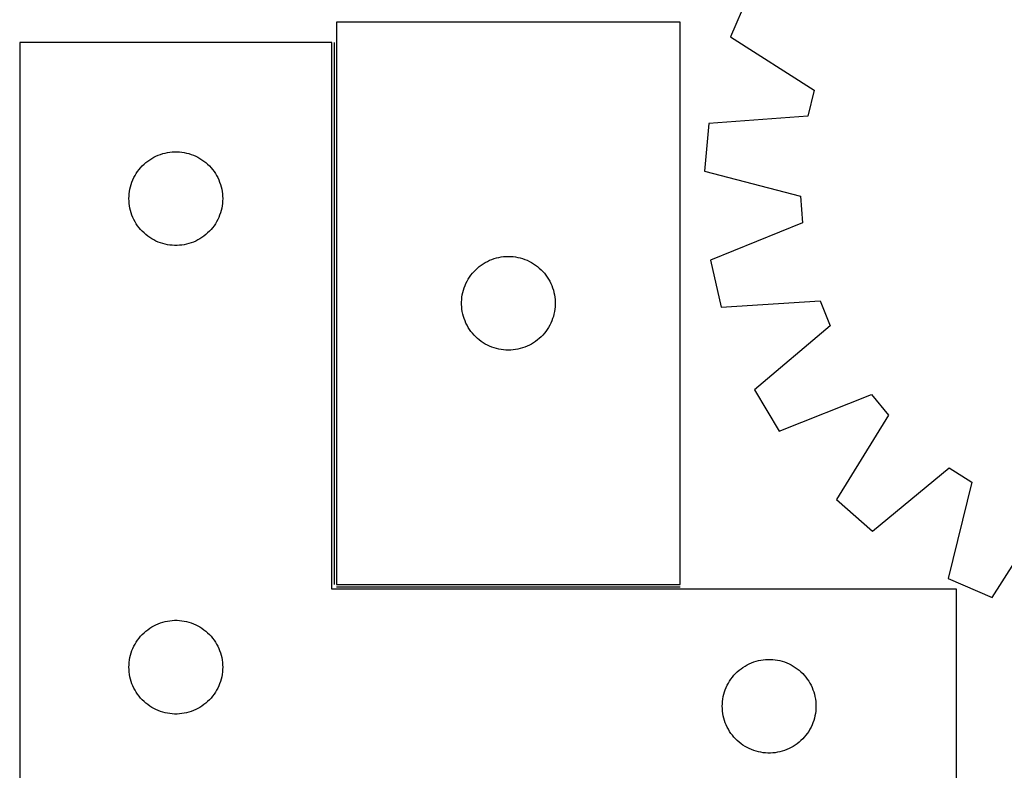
# Model space of a CAD drawing. Header units: millimetres. Extents: x 7 to 1493, y 7 to 2993.
# Tile 6 of 13: x 7 to 322, y 2414 to 2654. Entities that reach past the tile are written whole.
import ezdxf

# ---------------------------------------------------------------- set-up
doc = ezdxf.new("R2010")
doc.units = ezdxf.units.MM
doc.layers.add('COMMON', color=5, linetype='CONTINUOUS', true_color=0x0000ff)
doc.layers.add('CUT', color=7, linetype='CONTINUOUS', true_color=0x000000)

msp = doc.modelspace()

# ---------------------------------------------------------------- linework, layer by layer
at = {"layer": 'COMMON'}
for p, q in [((107.584687, 2647.073028), (107.584687, 2473.573029)), ((108.334688, 2472.823028), (218.334688, 2472.823028))]:
    msp.add_line(p, q, dxfattribs=at)
at = {"layer": 'CUT'}
for p, q in [((240.52519, 2662.962271), (234.485584, 2648.811168)), ((218.334688, 2653.573029), (108.334688, 2653.573029)), ((108.334688, 2653.573029), (108.334688, 2473.573029)), ((218.334688, 2473.573029), (218.334688, 2653.573029)), ((234.485584, 2648.811168), (261.296621, 2631.777581)), ((106.834687, 2647.073028), (6.834687, 2647.073028)), ((6.834687, 2647.073028), (6.834687, 2397.073028)), ((106.834687, 2472.073028), (106.834687, 2647.073028)), ((261.296621, 2631.777581), (259.205968, 2623.462021)), ((259.205968, 2623.462021), (227.527056, 2621.133655)), ((227.527056, 2621.133655), (226.155982, 2605.808816)), ((50.475971, 2610.658562), (51.183769, 2610.967887)), ((51.183769, 2610.967887), (51.906551, 2611.240366)), ((51.906551, 2611.240366), (52.642402, 2611.475276)), ((52.642402, 2611.475276), (53.389371, 2611.671994)), ((53.389371, 2611.671994), (54.145476, 2611.829997)), ((54.145476, 2611.829997), (54.908712, 2611.948868)), ((54.908712, 2611.948868), (55.677055, 2612.028291)), ((55.677055, 2612.028291), (56.448468, 2612.068055)), ((56.448468, 2612.068055), (57.220906, 2612.068055)), ((57.220906, 2612.068055), (57.992319, 2612.028291)), ((57.992319, 2612.028291), (58.760662, 2611.948868)), ((58.760662, 2611.948868), (59.523898, 2611.829997)), ((59.523898, 2611.829997), (60.280003, 2611.671994)), ((60.280003, 2611.671994), (61.026971, 2611.475276)), ((61.026971, 2611.475276), (61.762823, 2611.240366)), ((61.762823, 2611.240366), (62.485605, 2610.967887)), ((62.485605, 2610.967887), (63.193403, 2610.658562)), ((46.092404, 2607.54219), (46.645587, 2608.081308)), ((46.645587, 2608.081308), (47.225789, 2608.591235)), ((47.225789, 2608.591235), (47.831473, 2609.070617)), ((47.831473, 2609.070617), (48.461031, 2609.518183)), ((48.461031, 2609.518183), (49.112795, 2609.932747)), ((49.112795, 2609.932747), (49.785036, 2610.31321)), ((49.785036, 2610.31321), (50.475971, 2610.658562)), ((63.193403, 2610.658562), (63.884338, 2610.31321)), ((63.884338, 2610.31321), (64.556579, 2609.932747)), ((64.556579, 2609.932747), (65.208343, 2609.518183)), ((65.208343, 2609.518183), (65.837901, 2609.070617)), ((65.837901, 2609.070617), (66.443585, 2608.591235)), ((66.443585, 2608.591235), (67.023787, 2608.081308)), ((67.023787, 2608.081308), (67.57697, 2607.54219)), ((43.417381, 2603.779435), (43.780408, 2604.461249)), ((43.780408, 2604.461249), (44.178054, 2605.123471)), ((44.178054, 2605.123471), (44.609262, 2605.764344)), ((44.609262, 2605.764344), (45.07289, 2606.38217)), ((45.07289, 2606.38217), (45.567708, 2606.97531)), ((45.567708, 2606.97531), (46.092404, 2607.54219)), ((67.57697, 2607.54219), (68.101666, 2606.97531)), ((68.101666, 2606.97531), (68.596484, 2606.38217)), ((68.596484, 2606.38217), (69.060112, 2605.764344)), ((69.060112, 2605.764344), (69.49132, 2605.123471)), ((69.49132, 2605.123471), (69.888966, 2604.461249)), ((69.888966, 2604.461249), (70.251993, 2603.779435)), ((226.155982, 2605.808816), (256.91846, 2597.893978)), ((42.329271, 2600.893095), (42.545156, 2601.63475)), ((42.545156, 2601.63475), (42.798935, 2602.364309)), ((42.798935, 2602.364309), (43.089933, 2603.079837)), ((43.089933, 2603.079837), (43.417381, 2603.779435)), ((70.251993, 2603.779435), (70.579441, 2603.079837)), ((70.579441, 2603.079837), (70.870439, 2602.364309)), ((70.870439, 2602.364309), (71.124218, 2601.63475)), ((71.124218, 2601.63475), (71.340103, 2600.893095)), ((41.854576, 2597.845209), (41.914189, 2598.615343)), ((41.914189, 2598.615343), (42.013369, 2599.381387)), ((42.013369, 2599.381387), (42.151852, 2600.141309)), ((42.151852, 2600.141309), (42.329271, 2600.893095)), ((71.340103, 2600.893095), (71.517522, 2600.141309)), ((71.517522, 2600.141309), (71.656005, 2599.381387)), ((71.656005, 2599.381387), (71.755185, 2598.615343)), ((71.755185, 2598.615343), (71.814798, 2597.845209)), ((41.834687, 2597.073028), (41.854576, 2597.845209)), ((41.854576, 2596.300847), (41.834687, 2597.073028)), ((41.914189, 2595.530713), (41.854576, 2596.300847)), ((42.013369, 2594.764669), (41.914189, 2595.530713)), ((71.755185, 2595.530713), (71.656005, 2594.764669)), ((71.814798, 2596.300847), (71.755185, 2595.530713)), ((71.814798, 2597.845209), (71.834687, 2597.073028)), ((71.834687, 2597.073028), (71.814798, 2596.300847)), ((256.91846, 2597.893978), (257.499781, 2589.339363)), ((42.151852, 2594.004747), (42.013369, 2594.764669)), ((42.329271, 2593.252961), (42.151852, 2594.004747)), ((42.545156, 2592.511305), (42.329271, 2593.252961)), ((42.798935, 2591.781747), (42.545156, 2592.511305)), ((71.124218, 2592.511305), (70.870439, 2591.781747)), ((71.340103, 2593.252961), (71.124218, 2592.511305)), ((71.517522, 2594.004747), (71.340103, 2593.252961)), ((71.656005, 2594.764669), (71.517522, 2594.004747)), ((43.089933, 2591.066219), (42.798935, 2591.781747)), ((43.417381, 2590.366621), (43.089933, 2591.066219)), ((43.780408, 2589.684807), (43.417381, 2590.366621)), ((44.178054, 2589.022585), (43.780408, 2589.684807)), ((44.609262, 2588.381711), (44.178054, 2589.022585)), ((69.49132, 2589.022585), (69.060112, 2588.381711)), ((69.888966, 2589.684807), (69.49132, 2589.022585)), ((70.251993, 2590.366621), (69.888966, 2589.684807)), ((70.579441, 2591.066219), (70.251993, 2590.366621)), ((70.870439, 2591.781747), (70.579441, 2591.066219)), ((257.499781, 2589.339363), (228.09085, 2577.335634)), ((45.07289, 2587.763886), (44.609262, 2588.381711)), ((45.567708, 2587.170746), (45.07289, 2587.763886)), ((46.092404, 2586.603866), (45.567708, 2587.170746)), ((46.645587, 2586.064747), (46.092404, 2586.603866)), ((47.225789, 2585.554821), (46.645587, 2586.064747)), ((47.831473, 2585.075439), (47.225789, 2585.554821)), ((66.443585, 2585.554821), (65.837901, 2585.075439)), ((67.023787, 2586.064747), (66.443585, 2585.554821)), ((67.57697, 2586.603866), (67.023787, 2586.064747)), ((68.101666, 2587.170746), (67.57697, 2586.603866)), ((68.596484, 2587.763886), (68.101666, 2587.170746)), ((69.060112, 2588.381711), (68.596484, 2587.763886)), ((48.461031, 2584.627873), (47.831473, 2585.075439)), ((49.112795, 2584.213309), (48.461031, 2584.627873)), ((49.785036, 2583.832846), (49.112795, 2584.213309)), ((50.475971, 2583.487494), (49.785036, 2583.832846)), ((51.183769, 2583.178168), (50.475971, 2583.487494)), ((51.906551, 2582.90569), (51.183769, 2583.178168)), ((52.642402, 2582.67078), (51.906551, 2582.90569)), ((53.389371, 2582.474062), (52.642402, 2582.67078)), ((54.145476, 2582.316059), (53.389371, 2582.474062)), ((60.280003, 2582.474062), (59.523898, 2582.316059)), ((61.026971, 2582.67078), (60.280003, 2582.474062)), ((61.762823, 2582.90569), (61.026971, 2582.67078)), ((62.485605, 2583.178168), (61.762823, 2582.90569)), ((63.193403, 2583.487494), (62.485605, 2583.178168)), ((63.884338, 2583.832846), (63.193403, 2583.487494)), ((64.556579, 2584.213309), (63.884338, 2583.832846)), ((65.208343, 2584.627873), (64.556579, 2584.213309)), ((65.837901, 2585.075439), (65.208343, 2584.627873)), ((54.908712, 2582.197188), (54.145476, 2582.316059)), ((55.677055, 2582.117765), (54.908712, 2582.197188)), ((56.448468, 2582.078001), (55.677055, 2582.117765)), ((57.220906, 2582.078001), (56.448468, 2582.078001)), ((57.992319, 2582.117765), (57.220906, 2582.078001)), ((58.760662, 2582.197188), (57.992319, 2582.117765)), ((59.523898, 2582.316059), (58.760662, 2582.197188)), ((154.643371, 2575.798454), (155.284245, 2576.229662)), ((155.284245, 2576.229662), (155.946467, 2576.627308)), ((155.946467, 2576.627308), (156.628281, 2576.990335)), ((156.628281, 2576.990335), (157.327879, 2577.317783)), ((157.327879, 2577.317783), (158.043407, 2577.608781)), ((158.043407, 2577.608781), (158.772965, 2577.86256)), ((158.772965, 2577.86256), (159.514621, 2578.078445)), ((159.514621, 2578.078445), (160.266407, 2578.255864)), ((160.266407, 2578.255864), (161.026329, 2578.394347)), ((161.026329, 2578.394347), (161.792373, 2578.493527)), ((161.792373, 2578.493527), (162.562507, 2578.55314)), ((162.562507, 2578.55314), (163.334688, 2578.573029)), ((163.334688, 2578.573029), (164.106869, 2578.55314)), ((164.106869, 2578.55314), (164.877003, 2578.493527)), ((164.877003, 2578.493527), (165.643047, 2578.394347)), ((165.643047, 2578.394347), (166.402969, 2578.255864)), ((166.402969, 2578.255864), (167.154755, 2578.078445)), ((167.154755, 2578.078445), (167.89641, 2577.86256)), ((167.89641, 2577.86256), (168.625969, 2577.608781)), ((168.625969, 2577.608781), (169.341497, 2577.317783)), ((169.341497, 2577.317783), (170.041095, 2576.990335)), ((170.041095, 2576.990335), (170.722909, 2576.627308)), ((170.722909, 2576.627308), (171.385131, 2576.229662)), ((171.385131, 2576.229662), (172.026004, 2575.798454)), ((228.09085, 2577.335634), (231.522516, 2562.33716)), ((151.337099, 2572.576243), (151.816481, 2573.181927)), ((151.816481, 2573.181927), (152.326407, 2573.762129)), ((152.326407, 2573.762129), (152.865526, 2574.315312)), ((152.865526, 2574.315312), (153.432406, 2574.840008)), ((153.432406, 2574.840008), (154.025546, 2575.334826)), ((154.025546, 2575.334826), (154.643371, 2575.798454)), ((172.026004, 2575.798454), (172.64383, 2575.334826)), ((172.64383, 2575.334826), (173.23697, 2574.840008)), ((173.23697, 2574.840008), (173.80385, 2574.315312)), ((173.80385, 2574.315312), (174.342968, 2573.762129)), ((174.342968, 2573.762129), (174.852895, 2573.181927)), ((174.852895, 2573.181927), (175.332277, 2572.576243)), ((149.439828, 2569.223947), (149.749154, 2569.931745)), ((149.749154, 2569.931745), (150.094506, 2570.62268)), ((150.094506, 2570.62268), (150.474969, 2571.294921)), ((150.474969, 2571.294921), (150.889533, 2571.946685)), ((150.889533, 2571.946685), (151.337099, 2572.576243)), ((175.332277, 2572.576243), (175.779843, 2571.946685)), ((175.779843, 2571.946685), (176.194407, 2571.294921)), ((176.194407, 2571.294921), (176.57487, 2570.62268)), ((176.57487, 2570.62268), (176.920222, 2569.931745)), ((176.920222, 2569.931745), (177.229547, 2569.223947)), ((148.577719, 2566.26224), (148.735722, 2567.018345)), ((148.735722, 2567.018345), (148.93244, 2567.765313)), ((148.93244, 2567.765313), (149.16735, 2568.501165)), ((149.16735, 2568.501165), (149.439828, 2569.223947)), ((177.229547, 2569.223947), (177.502026, 2568.501165)), ((177.502026, 2568.501165), (177.736936, 2567.765313)), ((177.736936, 2567.765313), (177.933654, 2567.018345)), ((177.933654, 2567.018345), (178.091657, 2566.26224)), ((148.339661, 2563.959248), (148.379425, 2564.730661)), ((148.339661, 2563.18681), (148.339661, 2563.959248)), ((148.379425, 2564.730661), (148.458848, 2565.499004)), ((148.458848, 2565.499004), (148.577719, 2566.26224)), ((178.091657, 2566.26224), (178.210528, 2565.499004)), ((178.210528, 2565.499004), (178.289951, 2564.730661)), ((178.289951, 2564.730661), (178.329715, 2563.959248)), ((178.329715, 2563.959248), (178.329715, 2563.18681)), ((231.522516, 2562.33716), (263.225191, 2564.31583)), ((263.225191, 2564.31583), (266.421581, 2556.359546)), ((148.379425, 2562.415397), (148.339661, 2563.18681)), ((148.458848, 2561.647054), (148.379425, 2562.415397)), ((148.577719, 2560.883818), (148.458848, 2561.647054)), ((148.735722, 2560.127713), (148.577719, 2560.883818)), ((178.091657, 2560.883818), (177.933654, 2560.127713)), ((178.210528, 2561.647054), (178.091657, 2560.883818)), ((178.289951, 2562.415397), (178.210528, 2561.647054)), ((178.329715, 2563.18681), (178.289951, 2562.415397)), ((148.93244, 2559.380744), (148.735722, 2560.127713)), ((149.16735, 2558.644893), (148.93244, 2559.380744)), ((149.439828, 2557.922111), (149.16735, 2558.644893)), ((149.749154, 2557.214313), (149.439828, 2557.922111)), ((150.094506, 2556.523378), (149.749154, 2557.214313)), ((176.920222, 2557.214313), (176.57487, 2556.523378)), ((177.229547, 2557.922111), (176.920222, 2557.214313)), ((177.502026, 2558.644893), (177.229547, 2557.922111)), ((177.736936, 2559.380744), (177.502026, 2558.644893)), ((177.933654, 2560.127713), (177.736936, 2559.380744)), ((150.474969, 2555.851137), (150.094506, 2556.523378)), ((150.889533, 2555.199373), (150.474969, 2555.851137)), ((151.337099, 2554.569815), (150.889533, 2555.199373)), ((151.816481, 2553.964131), (151.337099, 2554.569815)), ((175.332277, 2554.569815), (174.852895, 2553.964131)), ((175.779843, 2555.199373), (175.332277, 2554.569815)), ((176.194407, 2555.851137), (175.779843, 2555.199373)), ((176.57487, 2556.523378), (176.194407, 2555.851137)), ((266.421581, 2556.359546), (242.161382, 2535.855462)), ((152.326407, 2553.383929), (151.816481, 2553.964131)), ((152.865526, 2552.830746), (152.326407, 2553.383929)), ((153.432406, 2552.30605), (152.865526, 2552.830746)), ((154.025546, 2551.811232), (153.432406, 2552.30605)), ((154.643371, 2551.347604), (154.025546, 2551.811232)), ((155.284245, 2550.916396), (154.643371, 2551.347604)), ((155.946467, 2550.51875), (155.284245, 2550.916396)), ((171.385131, 2550.916396), (170.722909, 2550.51875)), ((172.026004, 2551.347604), (171.385131, 2550.916396)), ((172.64383, 2551.811232), (172.026004, 2551.347604)), ((173.23697, 2552.30605), (172.64383, 2551.811232)), ((173.80385, 2552.830746), (173.23697, 2552.30605)), ((174.342968, 2553.383929), (173.80385, 2552.830746)), ((174.852895, 2553.964131), (174.342968, 2553.383929)), ((156.628281, 2550.155723), (155.946467, 2550.51875)), ((157.327879, 2549.828275), (156.628281, 2550.155723)), ((158.043407, 2549.537277), (157.327879, 2549.828275)), ((158.772965, 2549.283498), (158.043407, 2549.537277)), ((159.514621, 2549.067613), (158.772965, 2549.283498)), ((160.266407, 2548.890194), (159.514621, 2549.067613)), ((161.026329, 2548.751711), (160.266407, 2548.890194)), ((161.792373, 2548.652531), (161.026329, 2548.751711)), ((162.562507, 2548.592918), (161.792373, 2548.652531)), ((163.334688, 2548.573029), (162.562507, 2548.592918)), ((164.106869, 2548.592918), (163.334688, 2548.573029)), ((164.877003, 2548.652531), (164.106869, 2548.592918)), ((165.643047, 2548.751711), (164.877003, 2548.652531)), ((166.402969, 2548.890194), (165.643047, 2548.751711)), ((167.154755, 2549.067613), (166.402969, 2548.890194)), ((167.89641, 2549.283498), (167.154755, 2549.067613)), ((168.625969, 2549.537277), (167.89641, 2549.283498)), ((169.341497, 2549.828275), (168.625969, 2549.537277)), ((170.041095, 2550.155723), (169.341497, 2549.828275)), ((170.722909, 2550.51875), (170.041095, 2550.155723)), ((242.161382, 2535.855462), (250.059874, 2522.651509)), ((250.059874, 2522.651509), (279.599467, 2534.330001)), ((279.599467, 2534.330001), (285.098042, 2527.750864)), ((285.098042, 2527.750864), (268.361332, 2500.753507)), ((279.95349, 2490.63657), (304.43846, 2510.871713)), ((304.43846, 2510.871713), (311.70098, 2506.313735)), ((311.70098, 2506.313735), (304.126065, 2475.465795)), ((268.361332, 2500.753507), (279.95349, 2490.63657)), ((318.277168, 2469.426189), (335.310755, 2496.237226)), ((304.126065, 2475.465795), (318.277168, 2469.426189)), ((306.834687, 2472.073028), (106.834687, 2472.073028)), ((108.334688, 2473.573029), (218.334688, 2473.573029)), ((306.834687, 2397.073028), (306.834687, 2472.073028)), ((47.831473, 2459.070617), (48.461031, 2459.518183)), ((48.461031, 2459.518183), (49.112795, 2459.932747)), ((49.112795, 2459.932747), (49.785036, 2460.31321)), ((49.785036, 2460.31321), (50.475971, 2460.658562)), ((50.475971, 2460.658562), (51.183769, 2460.967887)), ((51.183769, 2460.967887), (51.906551, 2461.240366)), ((51.906551, 2461.240366), (52.642402, 2461.475276)), ((52.642402, 2461.475276), (53.389371, 2461.671994)), ((53.389371, 2461.671994), (54.145476, 2461.829997)), ((54.145476, 2461.829997), (54.908712, 2461.948868)), ((54.908712, 2461.948868), (55.677055, 2462.028291)), ((55.677055, 2462.028291), (56.448468, 2462.068055)), ((56.448468, 2462.068055), (57.220906, 2462.068055)), ((57.220906, 2462.068055), (57.992319, 2462.028291)), ((57.992319, 2462.028291), (58.760662, 2461.948868)), ((58.760662, 2461.948868), (59.523898, 2461.829997)), ((59.523898, 2461.829997), (60.280003, 2461.671994)), ((60.280003, 2461.671994), (61.026971, 2461.475276)), ((61.026971, 2461.475276), (61.762823, 2461.240366)), ((61.762823, 2461.240366), (62.485605, 2460.967887)), ((62.485605, 2460.967887), (63.193403, 2460.658562)), ((63.193403, 2460.658562), (63.884338, 2460.31321)), ((63.884338, 2460.31321), (64.556579, 2459.932747)), ((64.556579, 2459.932747), (65.208343, 2459.518183)), ((65.208343, 2459.518183), (65.837901, 2459.070617)), ((44.609262, 2455.764344), (45.07289, 2456.38217)), ((45.07289, 2456.38217), (45.567708, 2456.97531)), ((45.567708, 2456.97531), (46.092404, 2457.54219)), ((46.092404, 2457.54219), (46.645587, 2458.081308)), ((46.645587, 2458.081308), (47.225789, 2458.591235)), ((47.225789, 2458.591235), (47.831473, 2459.070617)), ((65.837901, 2459.070617), (66.443585, 2458.591235)), ((66.443585, 2458.591235), (67.023787, 2458.081308)), ((67.023787, 2458.081308), (67.57697, 2457.54219)), ((67.57697, 2457.54219), (68.101666, 2456.97531)), ((68.101666, 2456.97531), (68.596484, 2456.38217)), ((68.596484, 2456.38217), (69.060112, 2455.764344)), ((43.089933, 2453.079837), (43.417381, 2453.779435)), ((43.417381, 2453.779435), (43.780408, 2454.461249)), ((43.780408, 2454.461249), (44.178054, 2455.123471)), ((44.178054, 2455.123471), (44.609262, 2455.764344)), ((69.060112, 2455.764344), (69.49132, 2455.123471)), ((69.49132, 2455.123471), (69.888966, 2454.461249)), ((69.888966, 2454.461249), (70.251993, 2453.779435)), ((70.251993, 2453.779435), (70.579441, 2453.079837)), ((42.013369, 2449.381387), (42.151852, 2450.141309)), ((42.151852, 2450.141309), (42.329271, 2450.893095)), ((42.329271, 2450.893095), (42.545156, 2451.63475)), ((42.545156, 2451.63475), (42.798935, 2452.364309)), ((42.798935, 2452.364309), (43.089933, 2453.079837)), ((70.579441, 2453.079837), (70.870439, 2452.364309)), ((70.870439, 2452.364309), (71.124218, 2451.63475)), ((71.124218, 2451.63475), (71.340103, 2450.893095)), ((71.340103, 2450.893095), (71.517522, 2450.141309)), ((71.517522, 2450.141309), (71.656005, 2449.381387)), ((41.834687, 2447.073028), (41.854576, 2447.845209)), ((41.854576, 2446.300847), (41.834687, 2447.073028)), ((41.854576, 2447.845209), (41.914189, 2448.615343)), ((41.914189, 2448.615343), (42.013369, 2449.381387)), ((71.656005, 2449.381387), (71.755185, 2448.615343)), ((71.755185, 2448.615343), (71.814798, 2447.845209)), ((71.814798, 2447.845209), (71.834687, 2447.073028)), ((71.834687, 2447.073028), (71.814798, 2446.300847)), ((237.831473, 2446.570617), (238.461031, 2447.018183)), ((238.461031, 2447.018183), (239.112795, 2447.432747)), ((239.112795, 2447.432747), (239.785036, 2447.81321)), ((239.785036, 2447.81321), (240.475971, 2448.158562)), ((240.475971, 2448.158562), (241.183769, 2448.467887)), ((241.183769, 2448.467887), (241.906551, 2448.740366)), ((241.906551, 2448.740366), (242.642402, 2448.975276)), ((242.642402, 2448.975276), (243.389371, 2449.171994)), ((243.389371, 2449.171994), (244.145476, 2449.329997)), ((244.145476, 2449.329997), (244.908712, 2449.448868)), ((244.908712, 2449.448868), (245.677055, 2449.528291)), ((245.677055, 2449.528291), (246.448468, 2449.568055)), ((246.448468, 2449.568055), (247.220906, 2449.568055)), ((247.220906, 2449.568055), (247.992319, 2449.528291)), ((247.992319, 2449.528291), (248.760662, 2449.448868)), ((248.760662, 2449.448868), (249.523898, 2449.329997)), ((249.523898, 2449.329997), (250.280003, 2449.171994)), ((250.280003, 2449.171994), (251.026971, 2448.975276)), ((251.026971, 2448.975276), (251.762823, 2448.740366)), ((251.762823, 2448.740366), (252.485605, 2448.467887)), ((252.485605, 2448.467887), (253.193403, 2448.158562)), ((253.193403, 2448.158562), (253.884338, 2447.81321)), ((253.884338, 2447.81321), (254.556579, 2447.432747)), ((254.556579, 2447.432747), (255.208343, 2447.018183)), ((255.208343, 2447.018183), (255.837901, 2446.570617)), ((41.914189, 2445.530713), (41.854576, 2446.300847)), ((42.013369, 2444.764669), (41.914189, 2445.530713)), ((42.151852, 2444.004747), (42.013369, 2444.764669)), ((42.329271, 2443.252961), (42.151852, 2444.004747)), ((71.517522, 2444.004747), (71.340103, 2443.252961)), ((71.656005, 2444.764669), (71.517522, 2444.004747)), ((71.755185, 2445.530713), (71.656005, 2444.764669)), ((71.814798, 2446.300847), (71.755185, 2445.530713)), ((234.609262, 2443.264344), (235.07289, 2443.88217)), ((235.07289, 2443.88217), (235.567708, 2444.47531)), ((235.567708, 2444.47531), (236.092404, 2445.04219)), ((236.092404, 2445.04219), (236.645587, 2445.581308)), ((236.645587, 2445.581308), (237.225789, 2446.091235)), ((237.225789, 2446.091235), (237.831473, 2446.570617)), ((255.837901, 2446.570617), (256.443585, 2446.091235)), ((256.443585, 2446.091235), (257.023787, 2445.581308)), ((257.023787, 2445.581308), (257.57697, 2445.04219)), ((257.57697, 2445.04219), (258.101666, 2444.47531)), ((258.101666, 2444.47531), (258.596484, 2443.88217)), ((258.596484, 2443.88217), (259.060112, 2443.264344)), ((42.545156, 2442.511305), (42.329271, 2443.252961)), ((42.798935, 2441.781747), (42.545156, 2442.511305)), ((43.089933, 2441.066219), (42.798935, 2441.781747)), ((43.417381, 2440.366621), (43.089933, 2441.066219)), ((70.579441, 2441.066219), (70.251993, 2440.366621)), ((70.870439, 2441.781747), (70.579441, 2441.066219)), ((71.124218, 2442.511305), (70.870439, 2441.781747)), ((71.340103, 2443.252961), (71.124218, 2442.511305)), ((232.798935, 2439.864309), (233.089933, 2440.579837)), ((233.089933, 2440.579837), (233.417381, 2441.279435)), ((233.417381, 2441.279435), (233.780408, 2441.961249)), ((233.780408, 2441.961249), (234.178054, 2442.623471)), ((234.178054, 2442.623471), (234.609262, 2443.264344)), ((259.060112, 2443.264344), (259.49132, 2442.623471)), ((259.49132, 2442.623471), (259.888966, 2441.961249)), ((259.888966, 2441.961249), (260.251993, 2441.279435)), ((260.251993, 2441.279435), (260.579441, 2440.579837)), ((260.579441, 2440.579837), (260.870439, 2439.864309)), ((43.780408, 2439.684807), (43.417381, 2440.366621)), ((44.178054, 2439.022585), (43.780408, 2439.684807)), ((44.609262, 2438.381711), (44.178054, 2439.022585)), ((45.07289, 2437.763886), (44.609262, 2438.381711)), ((45.567708, 2437.170746), (45.07289, 2437.763886)), ((68.596484, 2437.763886), (68.101666, 2437.170746)), ((69.060112, 2438.381711), (68.596484, 2437.763886)), ((69.49132, 2439.022585), (69.060112, 2438.381711)), ((69.888966, 2439.684807), (69.49132, 2439.022585)), ((70.251993, 2440.366621), (69.888966, 2439.684807)), ((232.013369, 2436.881387), (232.151852, 2437.641309)), ((232.151852, 2437.641309), (232.329271, 2438.393095)), ((232.329271, 2438.393095), (232.545156, 2439.13475)), ((232.545156, 2439.13475), (232.798935, 2439.864309)), ((260.870439, 2439.864309), (261.124218, 2439.13475)), ((261.124218, 2439.13475), (261.340103, 2438.393095)), ((261.340103, 2438.393095), (261.517522, 2437.641309)), ((261.517522, 2437.641309), (261.656005, 2436.881387)), ((46.092404, 2436.603866), (45.567708, 2437.170746)), ((46.645587, 2436.064747), (46.092404, 2436.603866)), ((47.225789, 2435.554821), (46.645587, 2436.064747)), ((47.831473, 2435.075439), (47.225789, 2435.554821)), ((48.461031, 2434.627873), (47.831473, 2435.075439)), ((49.112795, 2434.213309), (48.461031, 2434.627873)), ((49.785036, 2433.832846), (49.112795, 2434.213309)), ((64.556579, 2434.213309), (63.884338, 2433.832846)), ((65.208343, 2434.627873), (64.556579, 2434.213309)), ((65.837901, 2435.075439), (65.208343, 2434.627873)), ((66.443585, 2435.554821), (65.837901, 2435.075439)), ((67.023787, 2436.064747), (66.443585, 2435.554821)), ((67.57697, 2436.603866), (67.023787, 2436.064747)), ((68.101666, 2437.170746), (67.57697, 2436.603866)), ((231.834687, 2434.573028), (231.854576, 2435.345209)), ((231.854576, 2433.800847), (231.834687, 2434.573028)), ((231.854576, 2435.345209), (231.914189, 2436.115343)), ((231.914189, 2436.115343), (232.013369, 2436.881387)), ((261.656005, 2436.881387), (261.755185, 2436.115343)), ((261.755185, 2436.115343), (261.814798, 2435.345209)), ((261.814798, 2435.345209), (261.834687, 2434.573028)), ((261.834687, 2434.573028), (261.814798, 2433.800847)), ((50.475971, 2433.487494), (49.785036, 2433.832846)), ((51.183769, 2433.178168), (50.475971, 2433.487494)), ((51.906551, 2432.90569), (51.183769, 2433.178168)), ((52.642402, 2432.67078), (51.906551, 2432.90569)), ((53.389371, 2432.474062), (52.642402, 2432.67078)), ((54.145476, 2432.316059), (53.389371, 2432.474062)), ((54.908712, 2432.197188), (54.145476, 2432.316059)), ((55.677055, 2432.117765), (54.908712, 2432.197188)), ((56.448468, 2432.078001), (55.677055, 2432.117765)), ((57.220906, 2432.078001), (56.448468, 2432.078001)), ((57.992319, 2432.117765), (57.220906, 2432.078001)), ((58.760662, 2432.197188), (57.992319, 2432.117765)), ((59.523898, 2432.316059), (58.760662, 2432.197188)), ((60.280003, 2432.474062), (59.523898, 2432.316059)), ((61.026971, 2432.67078), (60.280003, 2432.474062)), ((61.762823, 2432.90569), (61.026971, 2432.67078)), ((62.485605, 2433.178168), (61.762823, 2432.90569)), ((63.193403, 2433.487494), (62.485605, 2433.178168)), ((63.884338, 2433.832846), (63.193403, 2433.487494)), ((231.914189, 2433.030713), (231.854576, 2433.800847)), ((232.013369, 2432.264669), (231.914189, 2433.030713)), ((232.151852, 2431.504747), (232.013369, 2432.264669)), ((232.329271, 2430.752961), (232.151852, 2431.504747)), ((261.517522, 2431.504747), (261.340103, 2430.752961)), ((261.656005, 2432.264669), (261.517522, 2431.504747)), ((261.755185, 2433.030713), (261.656005, 2432.264669)), ((261.814798, 2433.800847), (261.755185, 2433.030713)), ((232.545156, 2430.011305), (232.329271, 2430.752961)), ((232.798935, 2429.281747), (232.545156, 2430.011305)), ((233.089933, 2428.566219), (232.798935, 2429.281747)), ((233.417381, 2427.866621), (233.089933, 2428.566219)), ((233.780408, 2427.184807), (233.417381, 2427.866621)), ((260.251993, 2427.866621), (259.888966, 2427.184807)), ((260.579441, 2428.566219), (260.251993, 2427.866621)), ((260.870439, 2429.281747), (260.579441, 2428.566219)), ((261.124218, 2430.011305), (260.870439, 2429.281747)), ((261.340103, 2430.752961), (261.124218, 2430.011305)), ((234.178054, 2426.522585), (233.780408, 2427.184807)), ((234.609262, 2425.881711), (234.178054, 2426.522585)), ((235.07289, 2425.263886), (234.609262, 2425.881711)), ((235.567708, 2424.670746), (235.07289, 2425.263886)), ((258.596484, 2425.263886), (258.101666, 2424.670746)), ((259.060112, 2425.881711), (258.596484, 2425.263886)), ((259.49132, 2426.522585), (259.060112, 2425.881711)), ((259.888966, 2427.184807), (259.49132, 2426.522585)), ((236.092404, 2424.103866), (235.567708, 2424.670746)), ((236.645587, 2423.564747), (236.092404, 2424.103866)), ((237.225789, 2423.054821), (236.645587, 2423.564747)), ((237.831473, 2422.575439), (237.225789, 2423.054821)), ((238.461031, 2422.127873), (237.831473, 2422.575439)), ((239.112795, 2421.713309), (238.461031, 2422.127873)), ((239.785036, 2421.332846), (239.112795, 2421.713309)), ((254.556579, 2421.713309), (253.884338, 2421.332846)), ((255.208343, 2422.127873), (254.556579, 2421.713309)), ((255.837901, 2422.575439), (255.208343, 2422.127873)), ((256.443585, 2423.054821), (255.837901, 2422.575439)), ((257.023787, 2423.564747), (256.443585, 2423.054821)), ((257.57697, 2424.103866), (257.023787, 2423.564747)), ((258.101666, 2424.670746), (257.57697, 2424.103866)), ((240.475971, 2420.987494), (239.785036, 2421.332846)), ((241.183769, 2420.678168), (240.475971, 2420.987494)), ((241.906551, 2420.40569), (241.183769, 2420.678168)), ((242.642402, 2420.17078), (241.906551, 2420.40569)), ((243.389371, 2419.974062), (242.642402, 2420.17078)), ((244.145476, 2419.816059), (243.389371, 2419.974062)), ((244.908712, 2419.697188), (244.145476, 2419.816059)), ((245.677055, 2419.617765), (244.908712, 2419.697188)), ((246.448468, 2419.578001), (245.677055, 2419.617765)), ((247.220906, 2419.578001), (246.448468, 2419.578001)), ((247.992319, 2419.617765), (247.220906, 2419.578001)), ((248.760662, 2419.697188), (247.992319, 2419.617765)), ((249.523898, 2419.816059), (248.760662, 2419.697188)), ((250.280003, 2419.974062), (249.523898, 2419.816059)), ((251.026971, 2420.17078), (250.280003, 2419.974062)), ((251.762823, 2420.40569), (251.026971, 2420.17078)), ((252.485605, 2420.678168), (251.762823, 2420.40569)), ((253.193403, 2420.987494), (252.485605, 2420.678168)), ((253.884338, 2421.332846), (253.193403, 2420.987494))]:
    msp.add_line(p, q, dxfattribs=at)

doc.saveas('drawing.dxf')
